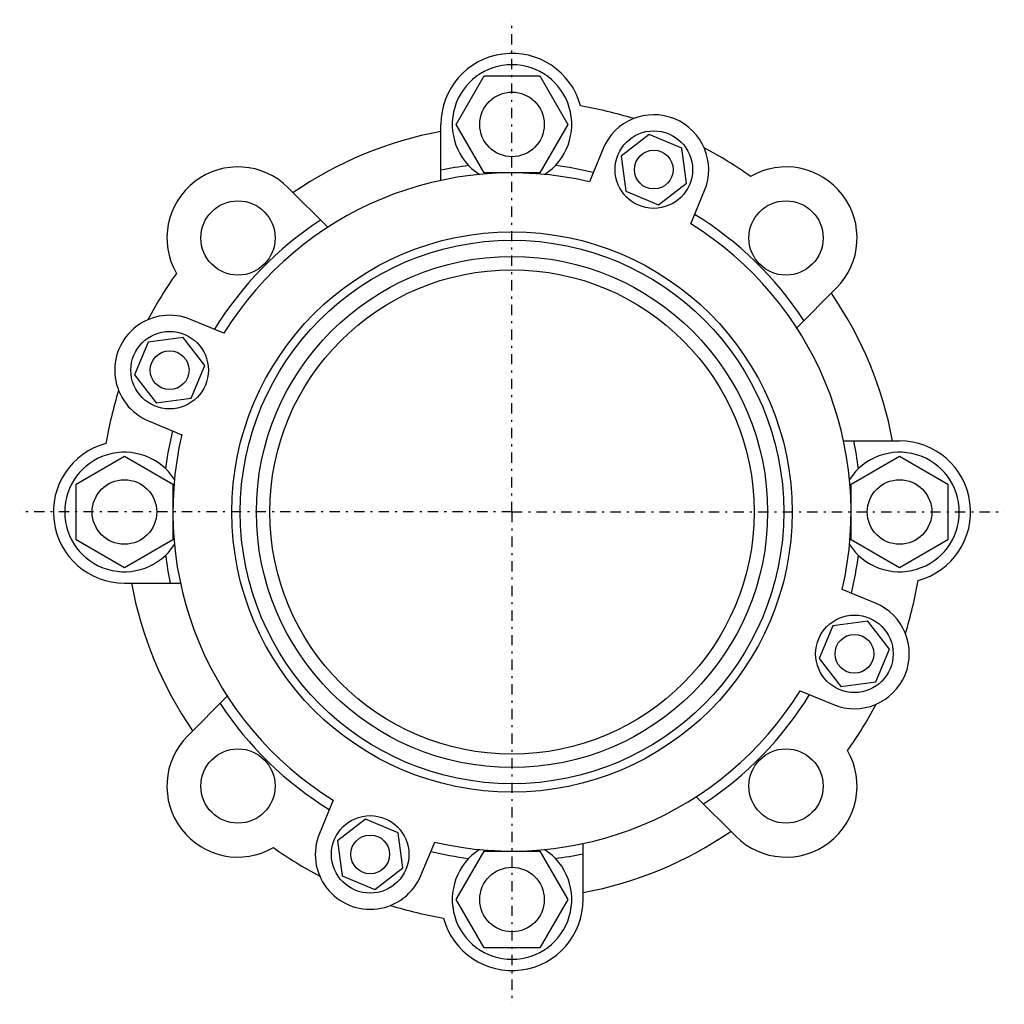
# Model space of a CAD drawing. Header units: millimetres. Extents: x 63 to 768, y 143 to 448.
# Tile 1 of 3: x 63 to 368, y 143 to 448. Entities that reach past the tile are written whole.
import ezdxf

# ---------------------------------------------------------------- set-up
doc = ezdxf.new("R2010")
doc.units = ezdxf.units.MM
doc.header["$MEASUREMENT"] = 0
doc.linetypes.add('DASH-DOT', pattern=[7.62, 3.175, -1.905, 0.635, -1.905])
doc.layers.add('11', color=7, linetype='Continuous')
doc.layers.add('4', color=7, linetype='Continuous')

msp = doc.modelspace()

# ---------------------------------------------------------------- linework, layer by layer
at = {"color": 7, "linetype": 'Continuous', "lineweight": 30}
for p, q in [((198.04, 415.3), (206.7, 430.3)), ((206.7, 430.3), (224.02, 430.3)), ((224.02, 430.3), (232.68, 415.3)), ((206.7, 400.3), (198.04, 415.3)), ((232.68, 415.3), (224.02, 400.3)), ((257.84, 412.19), (249.14, 405.51)), ((267.98, 407.99), (257.84, 412.19)), ((249.14, 405.51), (250.57, 394.63)), ((269.41, 397.11), (267.98, 407.99)), ((224.02, 400.3), (206.7, 400.3)), ((260.71, 390.44), (269.41, 397.11)), ((250.57, 394.63), (260.71, 390.44)), ((102.67, 347.91), (98.47, 337.78)), ((113.54, 349.34), (102.67, 347.91)), ((120.22, 340.64), (113.54, 349.34)), ((116.02, 330.51), (120.22, 340.64)), ((98.47, 337.78), (105.15, 329.07)), ((105.15, 329.07), (116.02, 330.51)), ((80.36, 303.96), (95.36, 312.62)), ((95.36, 312.62), (110.36, 303.96)), ((320.36, 303.96), (335.36, 312.62)), ((335.36, 312.62), (350.36, 303.96)), ((80.36, 286.64), (80.36, 303.96)), ((110.36, 303.96), (110.36, 286.64)), ((320.36, 286.64), (320.36, 303.96)), ((350.36, 303.96), (350.36, 286.64)), ((95.36, 277.98), (80.36, 286.64)), ((110.36, 286.64), (95.36, 277.98)), ((335.36, 277.98), (320.36, 286.64)), ((350.36, 286.64), (335.36, 277.98)), ((314.7, 260.09), (310.5, 249.95)), ((325.57, 261.52), (314.7, 260.09)), ((332.25, 252.82), (325.57, 261.52)), ((328.05, 242.68), (332.25, 252.82)), ((310.5, 249.95), (317.18, 241.25)), ((317.18, 241.25), (328.05, 242.68)), ((170.02, 200.16), (161.31, 193.48)), ((180.15, 195.96), (170.02, 200.16)), ((181.58, 185.08), (180.15, 195.96)), ((161.31, 193.48), (162.75, 182.6)), ((198.04, 175.3), (206.7, 190.3)), ((206.7, 190.3), (224.02, 190.3)), ((224.02, 190.3), (232.68, 175.3)), ((172.88, 178.41), (181.58, 185.08)), ((162.75, 182.6), (172.88, 178.41)), ((206.7, 160.3), (198.04, 175.3)), ((232.68, 175.3), (224.02, 160.3)), ((224.02, 160.3), (206.7, 160.3))]:
    msp.add_line(p, q, dxfattribs=at)
for centre, radius in [((215.36, 415.3), 10), ((130.51, 380.15), 11.5), ((300.21, 380.15), 11.5), ((215.36, 295.3), 86.75), ((215.36, 295.3), 84.15), ((215.36, 295.3), 79.15), ((215.36, 295.3), 75), ((95.36, 295.3), 10), ((335.36, 295.3), 10), ((130.51, 210.44), 11.5), ((300.21, 210.44), 11.5), ((215.36, 175.3), 10)]:
    msp.add_circle(centre, radius, dxfattribs=at)
for centre, radius, start, end in [((215.36, 415.3), 18.5, 303.1124, 236.9079), ((215.36, 295.3), 108.1, 97.125, 101.7428), ((215.36, 295.3), 108.1, 76.5487, 82.8729), ((130.51, 380.15), 22, 45, 209.9361), ((300.21, 380.15), 22, 315, 119.9361), ((215.36, 295.3), 108.1, 33.2572, 58.4512), ((215.36, 295.3), 108.1, 123.2572, 148.4512), ((215.36, 295.3), 108.1, 166.5487, 172.8729), ((215.36, 295.3), 108.1, 7.125, 11.7428), ((95.36, 295.3), 18.5, 33.1124, 326.9079), ((335.36, 295.3), 18.5, 213.1124, 146.9079), ((215.36, 295.3), 108.1, 187.125, 191.7428), ((215.36, 295.3), 108.1, 346.5487, 352.8729), ((215.36, 295.3), 108.1, 303.2572, 328.4512), ((215.36, 295.3), 108.1, 213.2572, 238.4512), ((130.51, 210.44), 22, 135, 299.9361), ((300.21, 210.44), 22, 225, 29.9361), ((215.36, 295.3), 108.1, 256.5487, 262.8729), ((215.36, 175.3), 18.5, 123.1124, 56.9079), ((215.36, 295.3), 108.1, 277.125, 281.7428)]:
    msp.add_arc(centre, radius, start, end, dxfattribs=at)
at = {"layer": '11', "color": 7, "linetype": 'Continuous', "lineweight": 30}
for p, q in [((193.36, 397.97), (193.36, 415.3)), ((158.32, 383.45), (146.06, 395.71)), ((303.52, 352.34), (315.77, 364.59)), ((318.03, 317.3), (335.36, 317.3)), ((95.36, 273.3), (112.69, 273.3)), ((114.95, 226), (127.21, 238.25)), ((272.4, 207.14), (284.66, 194.89)), ((237.36, 175.3), (237.36, 192.63))]:
    msp.add_line(p, q, dxfattribs=at)
for centre, radius, start, end in [((215.36, 415.3), 22, 15.0639, 180), ((215.36, 295.3), 127.5, 72.8301, 80.4087), ((215.36, 295.3), 119.88, 100.5751, 124.4249), ((215.36, 295.3), 127.5, 54.5913, 62.1699), ((215.36, 295.3), 127.5, 144.5913, 152.1686), ((215.36, 295.3), 119.88, 10.5751, 34.4249), ((215.36, 295.3), 127.5, 162.8314, 170.4087), ((335.36, 295.3), 22, 285.0639, 90), ((95.36, 295.3), 22, 105.0639, 270), ((215.36, 295.3), 119.88, 190.5751, 214.4249), ((215.36, 295.3), 127.5, 342.8317, 350.4087), ((215.36, 295.3), 127.5, 324.5913, 332.1683), ((215.36, 295.3), 119.88, 280.5751, 304.4249), ((215.36, 295.3), 127.5, 234.5913, 242.1683), ((215.36, 175.3), 22, 195.0639, 0), ((215.36, 295.3), 127.5, 252.8317, 260.4087)]:
    msp.add_arc(centre, radius, start, end, dxfattribs=at)
at = {"layer": '4', "color": 7, "linetype": 'DASH-DOT', "lineweight": 30}
for q in [(215.36, 447.73), (62.92, 295.3), (215.36, 142.86), (367.8, 295.3)]:
    msp.add_line((215.36, 295.3), q, dxfattribs=at)
at = {"layer": '4', "color": 7, "linetype": 'Continuous', "lineweight": 30}
for p, q in [((243.57, 407.82), (239.31, 397.53)), ((270.72, 384.52), (274.98, 394.81)), ((126.14, 350.65), (115.85, 354.92)), ((102.84, 323.5), (113.13, 319.24)), ((327.88, 267.09), (317.59, 271.35)), ((304.58, 239.94), (314.87, 235.68)), ((160, 206.07), (155.74, 195.79)), ((187.15, 182.78), (191.42, 193.06))]:
    msp.add_line(p, q, dxfattribs=at)
for centre, radius in [((259.27, 401.31), 12), ((259.27, 401.31), 6), ((109.35, 339.21), 12), ((109.35, 339.21), 6), ((321.38, 251.38), 12), ((321.38, 251.38), 6), ((171.45, 189.28), 12), ((171.45, 189.28), 6)]:
    msp.add_circle(centre, radius, dxfattribs=at)
for centre, radius, start, end in [((259.27, 401.31), 17, 337.5, 157.5), ((215.36, 295.3), 105, 76.8175, 148.1825), ((215.36, 295.3), 105, 346.8175, 58.1825), ((109.35, 339.21), 17, 67.5, 247.5), ((215.36, 295.3), 105, 166.8175, 238.1825), ((321.38, 251.38), 17, 247.5, 67.5), ((215.36, 295.3), 105, 256.8175, 328.1825), ((171.45, 189.28), 17, 157.5, 337.5)]:
    msp.add_arc(centre, radius, start, end, dxfattribs=at)

doc.saveas('drawing.dxf')
